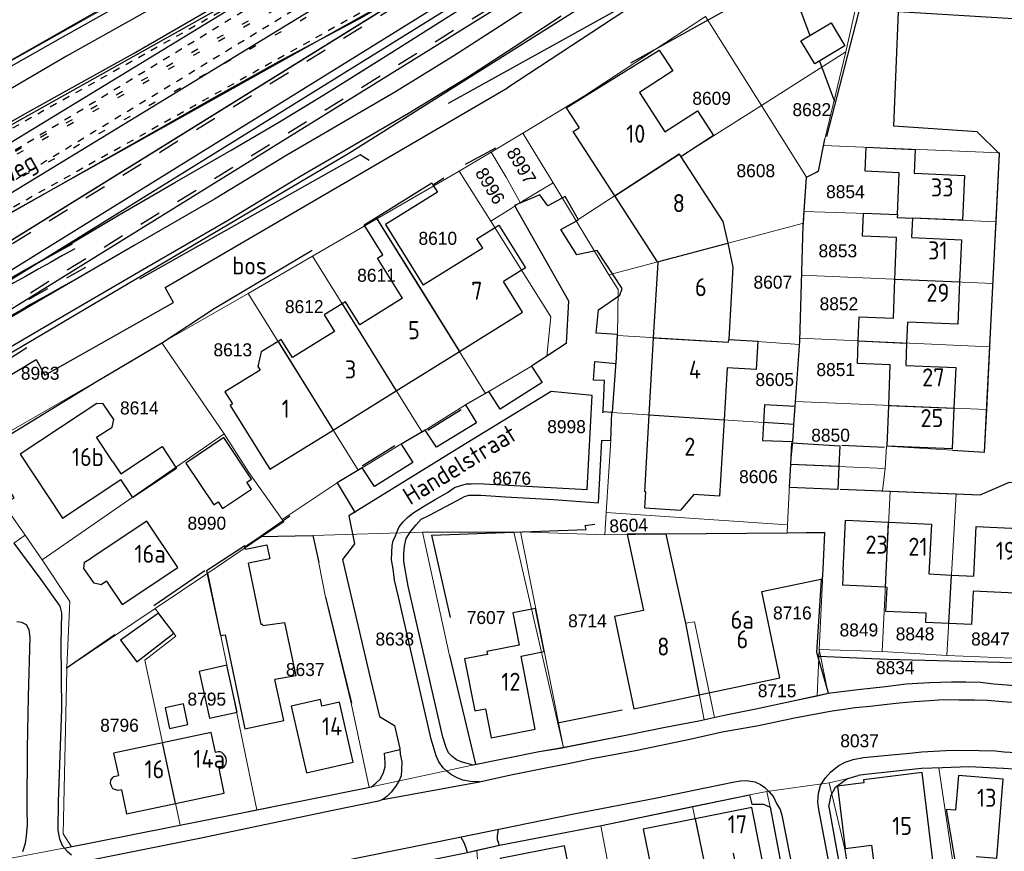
# Model space of a CAD drawing. Header units: metres. Extents: x 233874 to 239264, y 443832 to 448222.
# Tile 54 of 195: x 235304 to 235441, y 445309 to 445425. Entities that reach past the tile are written whole.
import ezdxf
from ezdxf.enums import TextEntityAlignment as Align

# ---------------------------------------------------------------- set-up
doc = ezdxf.new("R2010")
doc.units = ezdxf.units.M
doc.header["$MEASUREMENT"] = 0
for name, pattern in [('DGN3', [54.868356, 36.578904, -18.289452]), ('LIJN1-1', [2, 1, -1]), ('LIJN1-3', [4, 1, -3]), ('PHANTOM', [2.5, 1.25, -0.25, 0.25, -0.25, 0.25, -0.25])]:
    doc.linetypes.add(name, pattern=pattern)
for name, color, linetype in [('BIJGEBOUW', 4, 'Continuous'), ('DAKRAND', 4, 'Continuous'), ('DAKRAND-BYG', 4, 'Continuous'), ('FUNKTIEAAND', 253, 'Continuous'), ('Goud-kadastrale grenzen', 13, 'Continuous'), ('Goud-markering', 7, 'Continuous'), ('Goud-ontwerp', 2, 'Continuous'), ('Goud-werkgrens', 210, 'PHANTOM'), ('HEG', 253, 'Continuous'), ('HEK', 253, 'Continuous'), ('HOOFDGEBOUW', 4, 'Continuous'), ('HUISNUMMER', 253, 'Continuous'), ('INSTEEKSLOOT', 153, 'Continuous'), ('KANTVERH', 253, 'Continuous'), ('KUNSTWERK', 253, 'Continuous'), ('MIDSLTGREPPEL', 253, 'Continuous'), ('MUUR', 253, 'Continuous'), ('OVLIJNOBJ', 253, 'Continuous'), ('RASTER', 253, 'Continuous'), ('STRAATNAAM', 253, 'Continuous'), ('TALUDLIJN', 253, 'Continuous'), ('TUSSENMUUR', 253, 'Continuous')]:
    doc.layers.add(name, color=color, linetype=linetype)
for name, color, linetype, lineweight in [('G01 kadestrale perceelsgrens', 73, 'Continuous', 0), ('G02 kadestrale sectiegrens', 73, 'DGN3', 30), ('Z01 perceelnummer', 73, 'Continuous', 13)]:
    doc.layers.add(name, color=color, linetype=linetype, lineweight=lineweight)
doc.layers.add('Goud-hulp', color=210, linetype='Continuous', plot=False)
doc.styles.get("Standard").update_dxf_attribs({"font": 'iso.shx'})
doc.styles.add('Styledgn001', font='dgn001.shx')

# ---------------------------------------------------------------- blocks, each defined once
blk = doc.blocks.new('A$C1532452F')
at = {"layer": 'G01 kadestrale perceelsgrens'}
for p, q in [((235418.735, 445420.324), (235423.331, 445440.79)), ((235399.254, 445425.199), (235407.041, 445412.878)), ((235407.041, 445412.878), (235418.735, 445420.324)), ((235415.803, 445408.184), (235418.735, 445420.324)), ((235407.041, 445412.878), (235413.28, 445402.931)), ((235369.572, 445406.414), (235373.949, 445409.038)), ((235373.949, 445409.038), (235378.147, 445402.155)), ((235415.64, 445407.331), (235415.803, 445408.184)), ((235365.148, 445403.761), (235369.572, 445406.414)), ((235440.009, 445406.175), (235439.54, 445396.736)), ((235353.748, 445397.151), (235365.148, 445403.761)), ((235365.148, 445403.761), (235369.508, 445396.832)), ((235378.147, 445402.155), (235381.353, 445396.9)), ((235412.954, 445398.181), (235413.28, 445402.931)), ((235412.834, 445396.541), (235412.954, 445398.181)), ((235344.819, 445392.003), (235353.748, 445397.151)), ((235353.748, 445397.151), (235368.795, 445372.966)), ((235381.353, 445396.9), (235385.863, 445389.42)), ((235385.863, 445389.42), (235412.834, 445396.541)), ((235439.116, 445388.21), (235439.54, 445396.736)), ((235335.882, 445386.833), (235344.819, 445392.003)), ((235344.819, 445392.003), (235359.999, 445367.6)), ((235412.329, 445380.598), (235412.589, 445389.333)), ((235412.589, 445389.333), (235439.116, 445388.21)), ((235438.678, 445379.407), (235439.116, 445388.21)), ((235324.029, 445380.018), (235335.882, 445386.833)), ((235335.882, 445386.833), (235351.164, 445362.314)), ((235314.901, 445374.619), (235323.917, 445379.952)), ((235323.917, 445379.952), (235324.029, 445380.018)), ((235323.917, 445379.952), (235332.551, 445367.365)), ((235412.329, 445380.598), (235438.678, 445379.407)), ((235411.751, 445371.845), (235412.303, 445379.738)), ((235438.247, 445370.725), (235438.678, 445379.407)), ((235377.281, 445378.113), (235375.168, 445376.718)), ((235375.168, 445376.718), (235369.24, 445373.224)), ((235297.194, 445364.459), (235314.901, 445374.619)), ((235369.24, 445373.224), (235368.795, 445372.966)), ((235366.022, 445371.358), (235368.795, 445372.966)), ((235411.528, 445368.661), (235411.751, 445371.845)), ((235411.751, 445371.845), (235438.247, 445370.725)), ((235360.446, 445367.854), (235366.022, 445371.358)), ((235386.17, 445366.453), (235386.282, 445370.317)), ((235386.282, 445370.317), (235411.528, 445368.661)), ((235359.999, 445367.6), (235360.446, 445367.854)), ((235411.367, 445366.284), (235411.528, 445368.661)), ((235307.338, 445349.914), (235332.551, 445367.365)), ((235332.551, 445367.365), (235335.991, 445362.013)), ((235357.075, 445365.943), (235359.999, 445367.6)), ((235385.494, 445356.442), (235386.17, 445366.453)), ((235411.063, 445363.116), (235411.367, 445366.284)), ((235351.705, 445362.634), (235357.075, 445365.943)), ((235297.194, 445364.459), (235304.974, 445353.303)), ((235348.23, 445360.575), (235351.164, 445362.314)), ((235351.164, 445362.314), (235351.705, 445362.634)), ((235410.632, 445354.744), (235411.063, 445363.116)), ((235411.063, 445363.116), (235424.17, 445362.543)), ((235423.787, 445359.466), (235424.17, 445362.543)), ((235335.991, 445362.013), (235340.616, 445355.462)), ((235340.616, 445355.462), (235348.23, 445360.575)), ((235423.761, 445337.18), (235424.846, 445359.415)), ((235424.846, 445359.415), (235433.992, 445359.03)), ((235432.724, 445336.642), (235433.992, 445359.03)), ((235385.334, 445353.377), (235385.494, 445356.442)), ((235385.494, 445356.442), (235410.632, 445354.744)), ((235410.576, 445353.593), (235410.632, 445354.744)), ((235303.426, 445352.198), (235304.974, 445353.303)), ((235304.974, 445353.303), (235307.338, 445349.914)), ((235337.811, 445353.114), (235330.296, 445348.05)), ((235337.811, 445353.114), (235344.843, 445353.249)), ((235344.843, 445353.249), (235360.04, 445353.734)), ((235360.04, 445353.734), (235363.804, 445336.62)), ((235360.04, 445353.734), (235372.73, 445353.716)), ((235372.73, 445353.716), (235373.624, 445353.763)), ((235372.73, 445353.716), (235379.592, 445323.834)), ((235373.624, 445353.763), (235379.592, 445323.834)), ((235373.624, 445353.763), (235385.334, 445353.377)), ((235385.334, 445353.377), (235393.805, 445353.469)), ((235393.805, 445353.469), (235410.576, 445353.593)), ((235393.805, 445353.469), (235396.49, 445341.128)), ((235345.689, 445349.448), (235346.604, 445344.71)), ((235330.296, 445348.05), (235323.021, 445343.147)), ((235330.296, 445348.05), (235337.082, 445315.221)), ((235346.604, 445344.71), (235350.195, 445330.041)), ((235323.021, 445343.147), (235310.784, 445334.901)), ((235396.49, 445341.128), (235399.082, 445327.693)), ((235414.741, 445331.015), (235415.048, 445337.484)), ((235415.048, 445337.484), (235416.289, 445331.375)), ((235415.048, 445337.484), (235423.761, 445337.18)), ((235423.761, 445337.18), (235432.724, 445336.642)), ((235432.724, 445336.642), (235441.765, 445336.266)), ((235310.784, 445334.901), (235310.776, 445334.715)), ((235414.741, 445331.015), (235416.289, 445331.375)), ((235350.195, 445330.041), (235352.683, 445318.346)), ((235399.082, 445327.693), (235400.503, 445328.014)), ((235352.995, 445318.409), (235367.388, 445321.516)), ((235431.608, 445321.051), (235434.038, 445304.648)), ((235407.763, 445317.8), (235416.399, 445318.977)), ((235416.399, 445318.977), (235418.858, 445319.548)), ((235416.399, 445318.977), (235418.529, 445309.965)), ((235337.082, 445315.221), (235352.683, 445318.346)), ((235352.683, 445318.346), (235352.995, 445318.409)), ((235397.47, 445315.679), (235405.384, 445317.328)), ((235405.384, 445317.328), (235407.763, 445317.8)), ((235407.763, 445317.8), (235408.246, 445315.587)), ((235397.47, 445315.679), (235405.509, 445277.775)), ((235311.399, 445310.111), (235326.458, 445313.105)), ((235384.76, 445313.032), (235387.07, 445300.791)), ((235310.592, 445309.951), (235311.399, 445310.111)), ((235367.565, 445309.628), (235369.205, 445289.145))]:
    blk.add_line(p, q, dxfattribs=at)
at = {"layer": 'G01 kadestrale perceelsgrens', "flags": 128}
for points in [[(235176.417, 445343.815), (235201.786, 445359.47), (235215.145, 445367.29), (235270.575, 445400.424), (235302.004, 445418.458), (235338.654, 445439.111), (235363.619, 445452.634)], [(235373.949, 445409.038), (235382.489, 445414.206), (235399.254, 445425.199)], [(235381.353, 445396.9), (235395.628, 445406.153), (235395.868, 445405.783), (235407.041, 445412.878)], [(235413.28, 445402.931), (235413.29, 445402.939), (235414.923, 445403.794), (235415.64, 445407.331)], [(235415.64, 445407.331), (235440.016, 445406.295), (235440.009, 445406.175)], [(235373.601, 445399.407), (235371.647, 445402.926), (235369.572, 445406.414)], [(235378.147, 445402.155), (235376.469, 445401.134), (235373.893, 445399.598), (235373.601, 445399.407)], [(235373.601, 445399.407), (235372.34, 445398.606), (235369.508, 445396.832)], [(235412.954, 445398.181), (235425.878, 445397.753), (235425.862, 445397.347), (235439.54, 445396.736)], [(235369.508, 445396.832), (235377.855, 445383.568), (235377.283, 445378.114), (235377.281, 445378.113)], [(235412.589, 445389.333), (235412.793, 445396.223), (235412.834, 445396.541)], [(235385.863, 445389.42), (235387.183, 445387.386), (235387.091, 445380.999)], [(235386.282, 445370.317), (235386.384, 445370.365), (235386.888, 445377.331), (235387.091, 445380.999)], [(235387.091, 445380.999), (235402.474, 445380.047), (235402.496, 445380.426), (235412.303, 445379.738)], [(235412.303, 445379.738), (235412.328, 445380.215), (235412.329, 445380.598)], [(235433.517, 445365.082), (235437.952, 445364.799), (235438.247, 445370.725)], [(235424.17, 445362.543), (235424.349, 445365.668), (235433.517, 445365.082)], [(235424.846, 445359.415), (235423.786, 445359.46), (235423.787, 445359.466)], [(235433.992, 445359.03), (235437.328, 445358.89), (235441.399, 445360.681), (235442.95, 445360.592)], [(235340.616, 445355.462), (235340.835, 445355.152), (235337.811, 445353.114)], [(235344.843, 445353.249), (235345.689, 445349.508), (235345.689, 445349.448)], [(235410.576, 445353.593), (235415.818, 445353.658), (235415.048, 445337.484)], [(235307.338, 445349.914), (235311.18, 445344.096), (235310.789, 445335.024), (235310.784, 445334.901)], [(235326.458, 445313.105), (235321.572, 445335.98), (235325.895, 445339.313), (235323.021, 445343.147)], [(235396.49, 445341.128), (235397.752, 445341.29), (235400.503, 445328.014)], [(235363.804, 445336.62), (235367.384, 445321.548), (235367.388, 445321.516)], [(235311.399, 445310.111), (235310.257, 445311.902), (235310.776, 445334.715)], [(235416.289, 445331.375), (235420.371, 445331.859), (235424.201, 445332.3), (235427.075, 445332.669), (235430.344, 445332.825), (235433.361, 445332.938), (235435.37, 445332.93), (235437.377, 445332.871), (235439.229, 445332.667), (235450.504, 445331.787)], [(235400.503, 445328.014), (235402.089, 445328.373), (235406.231, 445329.206), (235411.841, 445330.399), (235414.741, 445331.015)], [(235379.592, 445323.834), (235388.7, 445325.648), (235393.702, 445326.658), (235398.348, 445327.527), (235399.082, 445327.693)], [(235367.388, 445321.516), (235376.226, 445323.298), (235379.455, 445323.807), (235379.592, 445323.834)], [(235418.858, 445319.548), (235419.946, 445319.864), (235420.429, 445320.004), (235421.437, 445320.126), (235429.195, 445320.955), (235431.608, 445321.051)], [(235431.608, 445321.051), (235432.112, 445321.071), (235435.782, 445321.216), (235440.546, 445320.977), (235443.167, 445320.81)], [(235326.458, 445313.105), (235334.624, 445314.728), (235337.082, 445315.221)], [(235384.76, 445313.032), (235384.868, 445313.053), (235397.47, 445315.679)], [(235408.246, 445315.587), (235411.295, 445299.527), (235415.153, 445280.229), (235415.244, 445279.77)], [(235251.213, 445314.399), (235269.441, 445309.821), (235278.124, 445307.765), (235286.669, 445306.869), (235290.251, 445306.743), (235294.002, 445306.809), (235310.592, 445309.951)], [(235367.565, 445309.628), (235370.706, 445310.351), (235384.76, 445313.032)], [(235352.739, 445306.599), (235366.282, 445309.333), (235367.565, 445309.628)], [(235418.529, 445309.965), (235419.614, 445304.262), (235419.515, 445304.213), (235420.076, 445301.851), (235420.651, 445298.85)]]:
    blk.add_lwpolyline(points, dxfattribs=at)
at = {"layer": 'G02 kadestrale sectiegrens', "flags": 128}
blk.add_lwpolyline([(235395.609, 445430.903), (235362.1, 445412.311), (235357.386, 445402.353), (235351.432, 445406.025), (235316.264, 445386.195), (235278.704, 445362.629), (235273.043, 445365.133), (235237.76, 445340.489), (235221.87, 445329.104), (235221.882, 445321.315), (235226.685, 445320.109)], dxfattribs=at)
at = {"layer": 'G01 kadestrale perceelsgrens', "style": 'Styledgn001'}
for s, rotation, p in [('8997', 300.95392, (235373.766, 445404.527)), ('8996', 301.28635, (235369.438, 445401.729)), ('8604', 2.07419, (235388.626, 445354.674))]:
    blk.add_text(s, height=1.8, rotation=rotation, dxfattribs=at).set_placement(p, align=Align.MIDDLE_CENTER)
at = {"layer": 'Z01 perceelnummer', "linetype": 'Continuous', "lineweight": 13, "style": 'Styledgn001'}
for s, p in [('8609', (235400.127, 445413.87)), ('8682', (235414.006, 445412.297)), ('8608', (235406.25, 445403.836)), ('8854', (235418.665, 445400.928)), ('8610', (235362.175, 445394.463)), ('8853', (235417.619, 445392.734)), ('8611', (235353.686, 445389.346)), ('8607', (235408.605, 445388.38)), ('8612', (235343.671, 445384.993)), ('8852', (235417.767, 445385.389)), ('8613', (235333.768, 445379.008)), ('8851', (235417.322, 445376.265)), ('8963', (235307.075, 445375.759)), ('8605', (235408.872, 445374.886)), ('8614', (235320.816, 445370.953)), ('8998', (235380.018, 445368.357)), ('8850', (235416.611, 445367.171)), ('8606', (235406.608, 445361.428)), ('8676', (235372.432, 445361.198)), ('8990', (235330.17, 445354.972)), ('8716', (235411.312, 445342.534)), ('7607', (235368.867, 445341.895)), ('8714', (235382.912, 445341.441)), ('8849', (235420.536, 445340.176)), ('8848', (235428.313, 445339.629)), ('8638', (235356.216, 445338.914)), ('8847', (235438.76, 445338.922)), ('8637', (235343.808, 445334.686)), ('8834', (235425.574, 445334.943)), ('8715', (235409.199, 445331.754)), ('8795', (235330.162, 445330.584)), ('8796', (235318.068, 445326.965)), ('8037', (235420.632, 445324.809))]:
    blk.add_text(s, height=1.8, dxfattribs=at).set_placement(p, align=Align.MIDDLE_CENTER)

msp = doc.modelspace()

# ---------------------------------------------------------------- linework, layer by layer
at = {"layer": 'BIJGEBOUW'}
msp.add_lwpolyline([(235325.59, 445339.71), (235323.49, 445342.5), (235318.19, 445338.75), (235320.45, 445335.74), (235325.59, 445339.71)], dxfattribs=at)
at = {"layer": 'DAKRAND'}
for p, q in [((235353.62, 445397.35), (235361.34, 445402.15)), ((235361.34, 445402.15), (235361.51, 445401.87)), ((235361.51, 445401.87), (235362.14, 445400.86)), ((235362.14, 445400.86), (235354.93, 445396.37)), ((235354.93, 445396.37), (235360.17, 445387.95)), ((235397.68, 445358.93), (235395.83, 445356.79)), ((235415.51, 445347.28), (235415.57, 445348.55)), ((235418.35, 445348.4), (235418.25, 445346.38))]:
    msp.add_line(p, q, dxfattribs=at)
for points in [[(235379.99, 445412.55), (235392.86, 445420.54), (235394.73, 445417.66), (235390.11, 445414.66)], [(235393.64, 445409.21), (235398.16, 445412.14), (235400.39, 445408.7), (235395.88, 445405.77)], [(235357.28, 445386.15), (235353.83, 445391.7), (235354.58, 445392.16), (235351.99, 445396.34), (235353.62, 445397.35)], [(235368.42, 445393.08), (235367.59, 445394.41), (235370.63, 445396.3), (235374.33, 445390.35)], [(235348.93, 445385.39), (235346.43, 445383.84), (235347.86, 445381.54), (235342.06, 445377.93), (235340.49, 445380.45), (235340.04, 445380.17)], [(235351.38, 445382.48), (235349.39, 445385.68), (235348.93, 445385.39)], [(235340.04, 445380.17), (235337.69, 445378.71), (235337.22, 445376.7), (235337.54, 445376.19), (235332.68, 445373.17), (235333.72, 445371.5)], [(235402.5, 445380.42), (235406.53, 445380.19), (235406.3, 445376.28), (235402.27, 445376.51)], [(235314.9, 445366.88), (235317.04, 445368.29), (235317.29, 445369.33), (235315.8, 445371.51), (235314.91, 445371.55), (235312.76, 445370.12)], [(235317.16, 445363.47), (235318.25, 445361.82), (235323.97, 445365.61)], [(235316.26, 445346.94), (235315.53, 445346.45), (235314.55, 445346.65), (235313.11, 445348.67), (235313.23, 445349.55), (235314.14, 445350.12)], [(235429.87, 445342.48), (235424.27, 445342.75), (235424.43, 445346.08)], [(235331.86, 445320.95), (235332.33, 445321.06), (235332.55, 445321.18), (235332.73, 445321.38), (235332.86, 445321.68), (235332.9, 445322.04), (235332.86, 445322.33), (235332.76, 445322.63), (235332.54, 445322.9), (235332.23, 445323.2), (235332.01, 445323.26), (235331.75, 445323.26), (235331.38, 445323.17)], [(235318.34, 445318.01), (235317.84, 445317.91), (235317.16, 445318.15), (235316.94, 445318.54), (235316.83, 445318.91), (235316.86, 445319.33), (235317.15, 445319.7), (235317.29, 445319.86), (235317.91, 445320)], [(235436.8, 445308.78), (235439.66, 445308.55), (235439.89, 445311.49)]]:
    msp.add_lwpolyline(points, dxfattribs=at)
at = {"layer": 'DAKRAND-BYG'}
for p, q in [((235407.44, 445371.39), (235407.31, 445368.94)), ((235411.7, 445371.16), (235407.44, 445371.39)), ((235411.53, 445368.66), (235411.7, 445371.16)), ((235417.88, 445365.69), (235417.75, 445362.82)), ((235335.55, 445351.36), (235335.48, 445351.73)), ((235337.71, 445340.91), (235335.95, 445349.42)), ((235340.83, 445327.6), (235339.58, 445333.3))]:
    msp.add_line(p, q, dxfattribs=at)
for points in [[(235414.42, 445418.65), (235412.51, 445421.84), (235416.67, 445424.34), (235418.59, 445421.14), (235414.42, 445418.65)], [(235407.31, 445368.94), (235407.17, 445366.42), (235411.37, 445366.28), (235411.53, 445368.66)], [(235332.54, 445366.83), (235327.28, 445363.31), (235331.14, 445357.54), (235331.74, 445357.95), (235332.36, 445357.02), (235336.37, 445359.71), (235335.73, 445360.65), (235336.38, 445361.09), (235332.54, 445366.83)], [(235411.1, 445363.11), (235411.26, 445366.09), (235417.88, 445365.69)], [(235417.75, 445362.82), (235417.6, 445359.62), (235410.93, 445359.92), (235411.1, 445363.11)], [(235335.48, 445351.73), (235335.46, 445351.82), (235330.14, 445348.35), (235332.08, 445339.41), (235332.69, 445339.49)], [(235335.55, 445351.36), (235338.5, 445351.97), (235338.9, 445350.03), (235335.95, 445349.42)], [(235337.94, 445340.78), (235337.9, 445340.95), (235337.71, 445340.91)], [(235337.94, 445340.78), (235340.93, 445341.21), (235342.52, 445333.83), (235339.58, 445333.3)], [(235332.69, 445339.49), (235335.42, 445326.45), (235340.83, 445327.6)], [(235334.37, 445328.76), (235332.95, 445335.27), (235329.13, 445334.43), (235330.54, 445327.93), (235334.37, 445328.76)], [(235326.95, 445329.91), (235324.41, 445329.38), (235325.01, 445326.52), (235327.54, 445327.05), (235326.95, 445329.91)]]:
    msp.add_lwpolyline(points, dxfattribs=at)
at = {"layer": 'Goud-hulp', "color": 1, "linetype": 'LIJN1-3'}
for p, q in [((235412.69, 445467.594), (235278.317, 445392.323)), ((235412.91, 445467.202), (235278.537, 445391.931)), ((235375.363, 445442.645), (235280.04, 445389.248))]:
    msp.add_line(p, q, dxfattribs=at)
at = {"layer": 'Goud-hulp', "color": 1, "linetype": 'LIJN1-1'}
for p, q in [((235415.916, 445461.836), (235281.543, 445386.565)), ((235379.142, 445452.24), (235276.851, 445394.941))]:
    msp.add_line(p, q, dxfattribs=at)
at = {"layer": 'Goud-hulp', "linetype": 'Continuous'}
for p, q in [((235378.897, 445452.676), (235276.607, 445395.377)), ((235377.11, 445439.526), (235281.787, 445386.129))]:
    msp.add_line(p, q, dxfattribs=at)
for radius, end in [(1288.585, 124.697335), (1287.835, 124.697335), (1284.085, 123.533883)]:
    msp.add_arc((235939.966, 444268.734), radius, 119.190413, end, dxfattribs=at)
at = {"layer": 'Goud-hulp', "linetype": 'LIJN1-1', "ltscale": 3}
msp.add_arc((235939.966, 444268.734), 1284.835, 119.190413, 124.697335, dxfattribs=at)
at = {"layer": 'Goud-markering', "linetype": 'LIJN1-1', "ltscale": 3}
for p, q in [((235555.623, 445550.22), (235247.97, 445359.41)), ((235471.448, 445489.659), (235251.712, 445353.377))]:
    msp.add_line(p, q, dxfattribs=at)
at = {"layer": 'Goud-markering', "ltscale": 3}
for p, q in [((235557.204, 445547.671), (235249.551, 445356.861)), ((235469.867, 445492.209), (235250.131, 445355.926))]:
    msp.add_line(p, q, dxfattribs=at)
at = {"layer": 'Goud-ontwerp', "linetype": 'Continuous'}
for p, q in [((235555.359, 445550.645), (235247.706, 445359.835)), ((235471.712, 445489.235), (235251.976, 445352.952)), ((235365.316, 445445.721), (235222.009, 445358.382)), ((235368.438, 445440.598), (235225.132, 445353.258))]:
    msp.add_line(p, q, dxfattribs=at)
at = {"layer": 'Goud-ontwerp', "color": 7, "linetype": 'LIJN1-1'}
for p, q in [((235365.966, 445444.654), (235222.66, 445357.314)), ((235367.788, 445441.665), (235224.481, 445354.326))]:
    msp.add_line(p, q, dxfattribs=at)
at = {"layer": 'Goud-werkgrens', "linetype": 'Continuous'}
msp.add_lwpolyline([(235365.35, 445432.88), (235247.706, 445359.835, 0.0182724)], format="xyb", dxfattribs=at)
msp.add_lwpolyline([(235303.52, 445389.24), (235307.761, 445391.669), (235310.05, 445392.98), (235314.03, 445395.34), (235318.01, 445397.7), (235325.75, 445402.2), (235333.55, 445406.68), (235340.24, 445410.61), (235343.305, 445412.47), (235346.37, 445414.33), (235351.065, 445417.27), (235355.76, 445420.21), (235365.07, 445426.08)], dxfattribs=at)
at = {"layer": 'HEG'}
for p, q in [((235324.03, 445380.02), (235331.2, 445384.73)), ((235386.38, 445370.36), (235386.89, 445377.33)), ((235360.82, 445367.85), (235365.43, 445370.75)), ((235351.72, 445362.92), (235356.24, 445365.74)), ((235335.48, 445351.73), (235337.56, 445353.11)), ((235346.6, 445344.71), (235350.2, 445330.04)), ((235310.66, 445334.86), (235317.42, 445339.53)), ((235418.53, 445309.97), (235419.52, 445304.21))]:
    msp.add_line(p, q, dxfattribs=at)
for points in [[(235411.7, 445371.16), (235412.33, 445380.22), (235412.79, 445396.22), (235413.29, 445402.94), (235414.92, 445403.79), (235415.8, 445408.19)], [(235281.65, 445355.47), (235285.16, 445357.63), (235291.58, 445351.79), (235303.46, 445358.5), (235299.22, 445365.05), (235314.88, 445374.61)], [(235363.93, 445341.92), (235361.35, 445353.31), (235382.75, 445354.08), (235382.62, 445354.66), (235383.93, 445354.82)], [(235337.56, 445353.11), (235344.84, 445353.25), (235345.69, 445349.51)]]:
    msp.add_lwpolyline(points, dxfattribs=at)
at = {"layer": 'HEK'}
for p, q in [((235366.03, 445404.76), (235370.24, 445406.99)), ((235361.51, 445401.87), (235363, 445402.83)), ((235331.2, 445384.73), (235344.79, 445392.83)), ((235314.88, 445374.61), (235324.03, 445380.02)), ((235337.56, 445353.11), (235341.67, 445355.98)), ((235322.82, 445343.54), (235329.89, 445348.41))]:
    msp.add_line(p, q, dxfattribs=at)
msp.add_lwpolyline([(235414.97, 445336.52), (235424.43, 445336.12), (235441.81, 445335.67), (235450.6, 445335.17)], dxfattribs=at)
at = {"layer": 'HOOFDGEBOUW'}
for p, q in [((235390.11, 445414.66), (235393.64, 445409.21)), ((235379.99, 445412.55), (235381.77, 445409.8)), ((235425.88, 445397.75), (235426.11, 445403.56)), ((235428.18, 445403.49), (235435.16, 445403.19)), ((235392.64, 445391.21), (235386.7, 445400.37)), ((235427.88, 445394.56), (235428, 445397.26)), ((235425.52, 445388.78), (235425.75, 445394.56)), ((235427.88, 445394.56), (235434.74, 445394.26)), ((235434.74, 445394.26), (235434.49, 445388.41)), ((235368.42, 445393.08), (235360.17, 445387.95)), ((235374.33, 445390.35), (235371.29, 445388.46)), ((235373.93, 445384.22), (235371.29, 445388.46)), ((235425.31, 445383.39), (235425.52, 445388.78)), ((235357.28, 445386.15), (235351.38, 445382.48)), ((235365.18, 445378.77), (235373.93, 445384.22)), ((235427.2, 445379.93), (235427.33, 445382.84)), ((235391.47, 445369.98), (235392.09, 445380.69)), ((235427.07, 445376.85), (235427.2, 445379.93)), ((235356.43, 445373.33), (235365.18, 445378.77)), ((235402.27, 445376.51), (235401.85, 445369.3)), ((235424.66, 445371.3), (235424.88, 445376.93)), ((235347.69, 445367.89), (235356.43, 445373.33)), ((235424.44, 445365.66), (235424.66, 445371.3)), ((235317.16, 445363.47), (235314.9, 445366.88)), ((235390.87, 445357.08), (235391, 445359.32)), ((235390.87, 445357.08), (235395.83, 445356.79)), ((235424.64, 445355.11), (235430.58, 445354.83)), ((235430.58, 445354.83), (235430.24, 445347.94)), ((235407.06, 445345.48), (235415.51, 445347.28)), ((235430.24, 445347.94), (235433.36, 445347.79)), ((235433.36, 445347.79), (235436.46, 445347.64)), ((235424.2, 445346.09), (235418.25, 445346.38)), ((235424.43, 445346.08), (235424.2, 445346.09)), ((235409.59, 445333.53), (235407.06, 445345.48)), ((235442.2, 445345.27), (235436.36, 445345.56)), ((235375.69, 445326.4), (235373.74, 445336.55)), ((235398.41, 445331.16), (235409.59, 445333.53)), ((235439.89, 445311.49), (235440.54, 445319.5)), ((235433.19, 445312.03), (235434.05, 445306.87))]:
    msp.add_line(p, q, dxfattribs=at)
for points in [[(235386.7, 445400.37), (235380.93, 445409.26), (235381.77, 445409.8)], [(235426.11, 445403.56), (235421.4, 445403.75), (235421.52, 445407.09), (235428.32, 445406.79), (235428.18, 445403.49)], [(235395.88, 445405.77), (235401.69, 445396.8), (235402.36, 445393.78)], [(235435.16, 445403.19), (235434.9, 445396.96), (235428, 445397.26)], [(235425.75, 445394.56), (235421.05, 445394.74), (235421.17, 445397.94), (235425.88, 445397.75)], [(235402.36, 445393.78), (235403.08, 445390.47), (235402.5, 445380.42)], [(235392.09, 445380.69), (235392.7, 445391.12), (235392.64, 445391.21)], [(235434.49, 445388.41), (235434.24, 445382.55), (235427.33, 445382.84)], [(235420.44, 445380.23), (235420.57, 445383.57), (235425.31, 445383.39)], [(235424.88, 445376.93), (235420.32, 445377.11), (235420.44, 445380.23)], [(235427.07, 445376.85), (235433.95, 445376.56), (235433.71, 445370.92)], [(235333.72, 445371.5), (235333.4, 445371.3), (235338.92, 445362.44), (235347.69, 445367.89)], [(235433.71, 445370.92), (235433.47, 445365.28), (235424.44, 445365.66)], [(235312.76, 445370.12), (235304.31, 445364.53), (235310.18, 445355.67), (235318.26, 445361.03)], [(235391, 445359.32), (235390.85, 445359.33), (235391.47, 445369.98)], [(235401.85, 445369.3), (235401.23, 445358.73), (235397.68, 445358.93)], [(235323.97, 445365.61), (235325.99, 445362.57), (235319.91, 445358.54), (235318.26, 445361.03)], [(235418.35, 445348.4), (235418.69, 445355.41), (235424.64, 445355.11)], [(235326.15, 445348.83), (235321.85, 445355.27), (235314.14, 445350.12)], [(235436.46, 445347.64), (235436.8, 445354.52), (235442.64, 445354.24)], [(235393.8, 445353.47), (235388.43, 445353.43), (235390.67, 445342.87)], [(235415.57, 445348.55), (235415.82, 445353.66), (235410.6, 445353.6), (235393.8, 445353.47)], [(235316.26, 445346.94), (235318.44, 445343.69), (235326.15, 445348.83)], [(235436.36, 445345.56), (235436.14, 445340.92), (235432.98, 445341.07)], [(235373.74, 445336.55), (235376.93, 445337.17), (235375.74, 445343.14), (235372.59, 445342.54), (235373.45, 445338.05)], [(235390.67, 445342.87), (235386.65, 445342.02), (235389.36, 445329.24), (235398.41, 445331.16)], [(235432.98, 445341.07), (235429.81, 445341.22), (235429.87, 445342.48)], [(235373.45, 445338.05), (235368.99, 445337.2), (235369.07, 445336.78), (235365.9, 445336.18), (235367.29, 445328.95), (235368.81, 445329.24), (235369.58, 445325.22), (235375.69, 445326.4)], [(235350.45, 445321.86), (235348.55, 445330.18), (235346.12, 445329.63), (235345.91, 445330.53), (235341.87, 445329.61), (235343.98, 445320.38), (235350.45, 445321.86)], [(235331.38, 445323.17), (235330.78, 445325.98), (235324.02, 445324.54)], [(235324.02, 445324.54), (235317.25, 445323.09), (235317.91, 445320)], [(235325.81, 445316.12), (235332.58, 445317.57), (235331.86, 445320.95)], [(235431.43, 445302.91), (235429.28, 445320.4), (235421.18, 445319.41), (235421.24, 445318.97), (235417.57, 445318.52), (235418.63, 445309.9), (235422.3, 445310.35), (235423.33, 445301.91), (235431.43, 445302.91)], [(235440.54, 445319.5), (235434.32, 445320), (235433.93, 445315.2), (235432.65, 445315.3), (235433.19, 445312.03)], [(235318.34, 445318.01), (235319.05, 445314.68), (235325.81, 445316.12)], [(235406.82, 445309.97), (235405.69, 445315.58), (235397.83, 445313.99)], [(235397.83, 445313.99), (235390.65, 445312.54), (235391.74, 445307.16)], [(235379.42, 445302.15), (235381.24, 445302.51), (235379.72, 445310.25), (235370.8, 445308.5), (235372.33, 445300.76), (235375.21, 445301.32)], [(235403.12, 445309.22), (235404.14, 445304.19), (235407.84, 445304.93), (235406.82, 445309.97)]]:
    msp.add_lwpolyline(points, dxfattribs=at)
at = {"layer": 'INSTEEKSLOOT'}
for points in [[(235214.02, 445364.28), (235234.39, 445377.66), (235254.93, 445390.24), (235270.56, 445399.71), (235295.87, 445414.27), (235309.89, 445422.2), (235321.34, 445428.69), (235334.78, 445436.22), (235343.2, 445441.07), (235352.37, 445446.38), (235360.55, 445451.16), (235368.67, 445455.7), (235383.55, 445463.76), (235392.27, 445468.8), (235406.21, 445476.19), (235415.23, 445481.24), (235420.93, 445484.75), (235427.42, 445488.51), (235442.34, 445496.86)], [(235413.55, 445477.17), (235383.7, 445460.61), (235362.49, 445448.8), (235333.34, 445432.4), (235310.74, 445419.72), (235287.99, 445406.42), (235275.5, 445399.16), (235265.68, 445393.22), (235261.91, 445391.51), (235254.94, 445387.57), (235247.41, 445383.2), (235238.47, 445378.03), (235231.12, 445373.3), (235222.06, 445367.44), (235213.14, 445361.58)]]:
    msp.add_lwpolyline(points, dxfattribs=at)
at = {"layer": 'KANTVERH'}
msp.add_line((235418.19, 445365.78), (235424.06, 445365.5), dxfattribs=at)
for points in [[(235290.89, 445403.72), (235305.36, 445411.93), (235311.93, 445415.61), (235320.03, 445420.08), (235330.4, 445426.11), (235338.45, 445430.63), (235347.49, 445435.79), (235353.99, 445439.35), (235360.88, 445443.16), (235367.57, 445446.78), (235375.26, 445450.86), (235383.65, 445455.05), (235393.23, 445459.67), (235401.67, 445463.61), (235411.29, 445468.38), (235418.14, 445471.84), (235423.2, 445474.73), (235434.3, 445480.87), (235451.45, 445490.41)], [(235419.01, 445455.64), (235415.99, 445453.64), (235408.22, 445448.51), (235399.96, 445443.02), (235392.19, 445437.93), (235384.76, 445433.21), (235377.34, 445428.18), (235370.86, 445423.92), (235364.27, 445419.65), (235356.3, 445414.77), (235341.27, 445406.01), (235331.24, 445399.89), (235320.08, 445393.47), (235307.32, 445386.02), (235294.15, 445378.3), (235281.62, 445371.14), (235272.33, 445365.61), (235263.18, 445359.88), (235254.68, 445354.65), (235244.46, 445348.1), (235235.08, 445342.08), (235225.74, 445335.86), (235216.3, 445329.65), (235212.15, 445326.61)], [(235220.18, 445337.77), (235229.15, 445343.77), (235237.78, 445349.34), (235246.88, 445355.08), (235255.03, 445360.19), (235264.05, 445365.63), (235271.19, 445370.02), (235279.73, 445375.05), (235288.6, 445380.51), (235296.61, 445385.08), (235303.52, 445389.24), (235310.05, 445392.98), (235318.01, 445397.7), (235325.75, 445402.2), (235333.55, 445406.68), (235340.24, 445410.61), (235346.37, 445414.33), (235355.76, 445420.21), (235365.07, 445426.08), (235374.52, 445432.09), (235383.18, 445437.73), (235394.67, 445445.38), (235398.33, 445447.74), (235409.07, 445454.93)], [(235391.78, 445447.64), (235389.45, 445446.34), (235383.69, 445443.2), (235377, 445439.38), (235370.9, 445436.03), (235365.35, 445432.88), (235358.86, 445429.22), (235351.23, 445424.84), (235340.11, 445418.95), (235330.81, 445413.73), (235321.07, 445408.2), (235310.97, 445402.49), (235299.81, 445396.17), (235289.24, 445390.2), (235278.82, 445384.27), (235269.5, 445378.95), (235261.23, 445374.2), (235253.07, 445369.48), (235245.15, 445364.66), (235238.01, 445360.16), (235231.81, 445356.2), (235223.79, 445350.73), (235215.78, 445345.45), (235204.42, 445337.62)], [(235433.49, 445365.08), (235437.95, 445364.8), (235440.01, 445406.17), (235436.93, 445409.23), (235425.36, 445410.02), (235426.02, 445425.92), (235447.27, 445424.6)], [(235385.07, 445370.29), (235385.08, 445370.55), (235385.26, 445374.77), (235383.75, 445374.81), (235383.93, 445377.37), (235386.88, 445377.13), (235387.1, 445381.14), (235384.14, 445381.33), (235384.44, 445384.53), (235387.41, 445386.56), (235387.74, 445387.5), (235384.27, 445392.78), (235381.44, 445392.16), (235379.23, 445395.68), (235381.68, 445397.02), (235379.82, 445400.24), (235377.42, 445398.95), (235376.31, 445400.49), (235372.8, 445398.99), (235380.3, 445385.81), (235379.98, 445379.89), (235375.17, 445376.72), (235376.66, 445374.46), (235370.83, 445370.77), (235369.24, 445373.22), (235366.02, 445371.36), (235367.56, 445368.9), (235361.98, 445365.5), (235360.45, 445367.85), (235357.08, 445365.94), (235358.71, 445363.38), (235353.39, 445360.07), (235351.7, 445362.63), (235348.23, 445360.58), (235350.72, 445356.43)], [(235354.54, 445316.65), (235367.97, 445319.12), (235366.71, 445319.15), (235365.67, 445319.34), (235364.87, 445319.66), (235364.08, 445320.09), (235363.49, 445320.55), (235362.9, 445321.07), (235362.32, 445321.89), (235361.95, 445322.71), (235361.26, 445325.04), (235356.71, 445344.76), (235356.18, 445347.08), (235355.97, 445348.65), (235355.76, 445349.91), (235355.79, 445350.91), (235355.86, 445351.86), (235355.98, 445352.51), (235356.3, 445353.21), (235356.63, 445354.05), (235356.84, 445354.45), (235357.36, 445355.14), (235357.98, 445355.77), (235358.7, 445356.35), (235360.09, 445357.22), (235361.83, 445358.27), (235363.51, 445359.23), (235364.48, 445359.9), (235365.35, 445360.18), (235366.16, 445360.41), (235366.81, 445360.44), (235367.71, 445360.46), (235382.86, 445359.62), (235383.59, 445372.66), (235377.88, 445373.22), (235365.4, 445365.6), (235349.86, 445356.01), (235350.65, 445352.1), (235348.98, 445349.96), (235352.82, 445333.52), (235354.12, 445328.16), (235356.19, 445326.93), (235356.9, 445323.76), (235356.98, 445322.95), (235357.2, 445321.89), (235357.17, 445320.79), (235357.09, 445319.94), (235356.77, 445319.19), (235356.3, 445318.45), (235355.72, 445317.67)], [(235385.02, 445366.49), (235386.17, 445366.45), (235386.28, 445370.32), (235385.03, 445370.4)], [(235450.5, 445331.79), (235439.23, 445332.67), (235437.38, 445332.87), (235435.37, 445332.93), (235433.36, 445332.94), (235430.34, 445332.83), (235427.08, 445332.67), (235424.2, 445332.3), (235420.37, 445331.86), (235416.29, 445331.38), (235411.84, 445330.4), (235406.23, 445329.21), (235402.09, 445328.37), (235398.35, 445327.53), (235393.7, 445326.66), (235388.7, 445325.65), (235379.45, 445323.81), (235376.23, 445323.3), (235367.08, 445321.45), (235366.43, 445321.62), (235365.54, 445321.85), (235364.79, 445322.17), (235364.15, 445322.65), (235363.67, 445323.16), (235363.33, 445323.87), (235362.87, 445325.29), (235358.06, 445346.23), (235357.46, 445349.66), (235357.49, 445350.76), (235357.57, 445351.77), (235357.8, 445352.86), (235358.43, 445353.85), (235359.16, 445354.73), (235359.89, 445355.51), (235361.01, 445356.08), (235365.55, 445358.51), (235365.86, 445358.66), (235366.46, 445358.84), (235367.22, 445358.87), (235368.12, 445358.84), (235371.58, 445358.64), (235378.2, 445358.25), (235384.46, 445357.81), (235384.91, 445366.46)], [(235417.92, 445359.71), (235437.33, 445358.89), (235441.4, 445360.68), (235451.93, 445360.08), (235451.24, 445346.92)], [(235303.43, 445352.2), (235307.18, 445347.17), (235309.79, 445343.45), (235310.02, 445342.53), (235309.92, 445338.22), (235310.04, 445329.17), (235309.56, 445316.41), (235309.53, 445312.35), (235309.74, 445311.22), (235310.12, 445310.29), (235310.81, 445309.53), (235311.42, 445308.98)], [(235304.68, 445309.48), (235305.02, 445310.6), (235305.16, 445311.65), (235305.33, 445313.14), (235305.25, 445315.3), (235305.33, 445323.73), (235305.47, 445330.95), (235305.68, 445339.16), (235305.56, 445340.18), (235305.17, 445340.86), (235304.54, 445341.21), (235303.85, 445341.32)], [(235367.97, 445319.12), (235372.32, 445320.1), (235376.71, 445320.97), (235380.7, 445321.76), (235383.28, 445322.29), (235389.59, 445323.46), (235397.12, 445325.05), (235401.57, 445326.03), (235406.62, 445326.93), (235411.62, 445327.99), (235416.82, 445328.95), (235418.49, 445329.2), (235420, 445329.41), (235422.11, 445329.6), (235424.03, 445329.84), (235426.1, 445330.09), (235428.26, 445330.27), (235430.33, 445330.41), (235432.24, 445330.51), (235434.45, 445330.49), (235436.55, 445330.48), (235438.36, 445330.43), (235440.42, 445330.27), (235445.08, 445329.93)], [(235310.59, 445309.95), (235334.62, 445314.73), (235352.99, 445318.41), (235353.6, 445318.93), (235354.22, 445319.52), (235354.65, 445320.41), (235354.87, 445321.21), (235354.89, 445321.81), (235354.77, 445323.07), (235356.9, 445323.61)], [(235418.06, 445299.03), (235414.97, 445315.29), (235414.85, 445316.3), (235414.93, 445317.55), (235415.21, 445318.6), (235415.85, 445319.64), (235416.63, 445320.52), (235417.76, 445321.39), (235418.63, 445321.86), (235419.74, 445322.23), (235421.15, 445322.49), (235424.53, 445322.8), (235427.6, 445323.11), (235429.26, 445323.26), (235432.58, 445323.47), (235433.59, 445323.49), (235437.2, 445323.48), (235439.46, 445323.42), (235440.67, 445323.28), (235442.32, 445323.18)], [(235416.39, 445315.65), (235416.68, 445317.25), (235417.27, 445318.39), (235418.86, 445319.55), (235420.43, 445320)], [(235443.45, 445320.79), (235440.55, 445320.98), (235435.78, 445321.22), (235432.11, 445321.07), (235429.2, 445320.96), (235421.44, 445320.13), (235420.43, 445320)], [(235339.62, 445306.28), (235364.98, 445311.42), (235381.05, 445314.67), (235392.51, 445316.9), (235398.98, 445318.22), (235401.71, 445318.79), (235403.07, 445319.05), (235404.14, 445319.27), (235404.89, 445319.3), (235405.54, 445319.23), (235406.09, 445319.11), (235406.88, 445318.74), (235407.52, 445318.32), (235408.11, 445317.75), (235408.69, 445317.03), (235409.12, 445316.11), (235409.64, 445315.29), (235409.87, 445314.48), (235413.46, 445296.15)], [(235355.72, 445317.67), (235355.1, 445317.08), (235354.54, 445316.65), (235353.98, 445316.46), (235347.61, 445315.14), (235329.17, 445311.26), (235313.66, 445308.15), (235301.05, 445305.6), (235282.83, 445301.91), (235267.93, 445298.9), (235259.804, 445297.321)], [(235366.28, 445309.33), (235370.71, 445310.35), (235384.87, 445313.05), (235405.38, 445317.33), (235405.7, 445316.01), (235406.1, 445316), (235407.3, 445316.02), (235408.25, 445315.59), (235411.3, 445299.53), (235415.15, 445280.23), (235418.57, 445263.05), (235419.99, 445256.48), (235420.05, 445255.33), (235417.78, 445251.37), (235410.78, 445249.02), (235403.88, 445246.76), (235380.72, 445239.39), (235366.01, 445234.55), (235346.8, 445228.33), (235330.19, 445223), (235330.76, 445221.23)], [(235416.39, 445315.65), (235417.9, 445307.22), (235419.69, 445297.93), (235422.74, 445281.97), (235424.2, 445275.29), (235428.55, 445276.27)], [(235370.69, 445310.35), (235370.63, 445310.55), (235370.45, 445311.06), (235370.46, 445311.66), (235370.59, 445312.46)], [(235297.72, 445295.45), (235308.89, 445297.93), (235335.81, 445303.18), (235351.02, 445306.25), (235366.28, 445309.33), (235366.05, 445310.08), (235365.81, 445310.64), (235365.38, 445311.5)]]:
    msp.add_lwpolyline(points, dxfattribs=at)
at = {"layer": 'KUNSTWERK'}
for p, q in [((235401.56, 445434.89), (235371.84, 445415.32)), ((235324.38, 445387.65), (235371.84, 445415.32)), ((235325.57, 445385.58), (235324.38, 445387.65)), ((235307.72, 445375.47), (235325.57, 445385.58)), ((235290.66, 445368.14), (235306.5, 445377.67)), ((235306.5, 445377.67), (235307.72, 445375.47))]:
    msp.add_line(p, q, dxfattribs=at)
at = {"layer": 'MIDSLTGREPPEL'}
msp.add_lwpolyline([(235228.43, 445331.89), (235259.86, 445352.6), (235297.58, 445375.4), (235349.84, 445406.28), (235403.37, 445439.98), (235469.06, 445483.99), (235485.13, 445493.82)], dxfattribs=at)
at = {"layer": 'MUUR'}
for p, q in [((235363.8, 445336.62), (235367.38, 445321.55)), ((235378.75, 445327.29), (235387.74, 445329.09))]:
    msp.add_line(p, q, dxfattribs=at)
msp.add_lwpolyline([(235416.34, 445331.42), (235414.7, 445337.05), (235415.33, 445347.13)], dxfattribs=at)
at = {"layer": 'OVLIJNOBJ'}
msp.add_line((235415.07, 445419.03), (235417.17, 445413.42), dxfattribs=at)
for points in [[(235416.07, 445408.58), (235422.29, 445432.61), (235426.8, 445442.57), (235451.68, 445458.52), (235452.38, 445459)], [(235388.94, 445418.81), (235410.64, 445430.89), (235413.74, 445422.58)]]:
    msp.add_lwpolyline(points, dxfattribs=at)
at = {"layer": 'RASTER'}
msp.add_lwpolyline([(235146.48, 445345.75), (235176.82, 445344.14), (235187.89, 445350.68), (235189.46, 445351.45), (235195.17, 445352.49), (235202.55, 445357.47), (235227.3, 445373.63), (235247.41, 445386.36), (235264.99, 445396.93), (235289.61, 445411.55), (235317.35, 445427.27), (235338.89, 445439.68), (235363.08, 445453.33)], dxfattribs=at)
at = {"layer": 'TALUDLIJN'}
for p, q in [((235379.29, 445425.26), (235372.78, 445420.97)), ((235372.78, 445420.97), (235366.15, 445416.68)), ((235366.15, 445416.68), (235358.1, 445411.75)), ((235358.1, 445411.75), (235343.07, 445402.99)), ((235343.07, 445402.99), (235333.03, 445396.87)), ((235333.03, 445396.87), (235321.84, 445390.43)), ((235321.84, 445390.43), (235309.1, 445382.99)), ((235309.1, 445382.99), (235295.91, 445375.26))]:
    msp.add_line(p, q, dxfattribs=at)
at = {"layer": 'TUSSENMUUR'}
for p, q in [((235353.62, 445397.35), (235354.43, 445396.06)), ((235354.43, 445396.06), (235359.67, 445387.64)), ((235392.64, 445391.21), (235402.36, 445393.78)), ((235425.52, 445388.78), (235434.49, 445388.41)), ((235359.67, 445387.64), (235365.18, 445378.77)), ((235348.93, 445385.39), (235350.92, 445382.2)), ((235350.92, 445382.2), (235356.43, 445373.33)), ((235340.04, 445380.17), (235342.17, 445376.75)), ((235420.44, 445380.23), (235427.2, 445379.93)), ((235342.17, 445376.75), (235347.69, 445367.89)), ((235424.66, 445371.3), (235433.71, 445370.92)), ((235391.47, 445369.98), (235401.85, 445369.3)), ((235411.53, 445368.66), (235407.31, 445368.94)), ((235417.75, 445362.82), (235411.1, 445363.11)), ((235424.2, 445346.09), (235424.64, 445355.11)), ((235393.8, 445353.47), (235396.49, 445341.13)), ((235432.98, 445341.07), (235433.36, 445347.79)), ((235396.49, 445341.13), (235398.41, 445331.16)), ((235325.81, 445316.12), (235324.02, 445324.54)), ((235397.83, 445313.99), (235399.02, 445308.39))]:
    msp.add_line(p, q, dxfattribs=at)
for points in [[(235386.7, 445400.37), (235395.63, 445406.15), (235395.88, 445405.77)], [(235425.88, 445397.75), (235425.86, 445397.35), (235428, 445397.26)], [(235392.09, 445380.69), (235402.47, 445380.05), (235402.5, 445380.42)]]:
    msp.add_lwpolyline(points, dxfattribs=at)

# ---------------------------------------------------------------- block references
at = {"layer": 'Goud-kadastrale grenzen', "linetype": 'Continuous'}
msp.add_blockref('A$C1532452F', (0, 0), dxfattribs=at)

# ---------------------------------------------------------------- texts
at = {"layer": 'FUNKTIEAAND'}
msp.add_text('bos', height=2.5, dxfattribs=at).set_placement((235333.7, 445389.44))
at = {"layer": 'HUISNUMMER'}
for s, p in [('10', (235388.28, 445407.71)), ('33', (235430.51, 445400.27)), ('8', (235394.73, 445398.09)), ('31', (235430.12, 445391.53)), ('7', (235366.8, 445385.93)), ('6', (235397.82, 445386.44)), ('29', (235429.89, 445385.67)), ('5', (235358.05, 445380.48)), ('3', (235349.3, 445375.04)), ('4', (235396.97, 445375)), ('27', (235429.3, 445373.93)), ('1', (235340.54, 445369.59)), ('25', (235429.07, 445368.29)), ('2', (235396.34, 445364.33)), ('16b', (235311.47, 445362.9)), ('23', (235421.44, 445350.75)), ('21', (235427.39, 445350.46)), ('16a', (235320.14, 445349.48)), ('19', (235439.5, 445349.9)), ('6a', (235402.76, 445340.34)), ('8', (235392.58, 445336.62)), ('6', (235403.58, 445337.63)), ('12', (235370.98, 445331.74)), ('14', (235346.12, 445325.56)), ('14a', (235328.3, 445321.05)), ('16', (235321.53, 445319.61)), ('13', (235436.9, 445315.65)), ('17', (235402.34, 445311.98)), ('15', (235425.14, 445311.76))]:
    msp.add_text(s, height=2.5, dxfattribs=at).set_placement(p)
at = {"layer": 'STRAATNAAM'}
for s, rotation, p in [('Europaweg', 29.439, (235294.04, 445397.11)), ('Handelstraat', 31.7014, (235358.36, 445357.41))]:
    msp.add_text(s, height=2.5, rotation=rotation, dxfattribs=at).set_placement(p)

doc.saveas('drawing.dxf')
